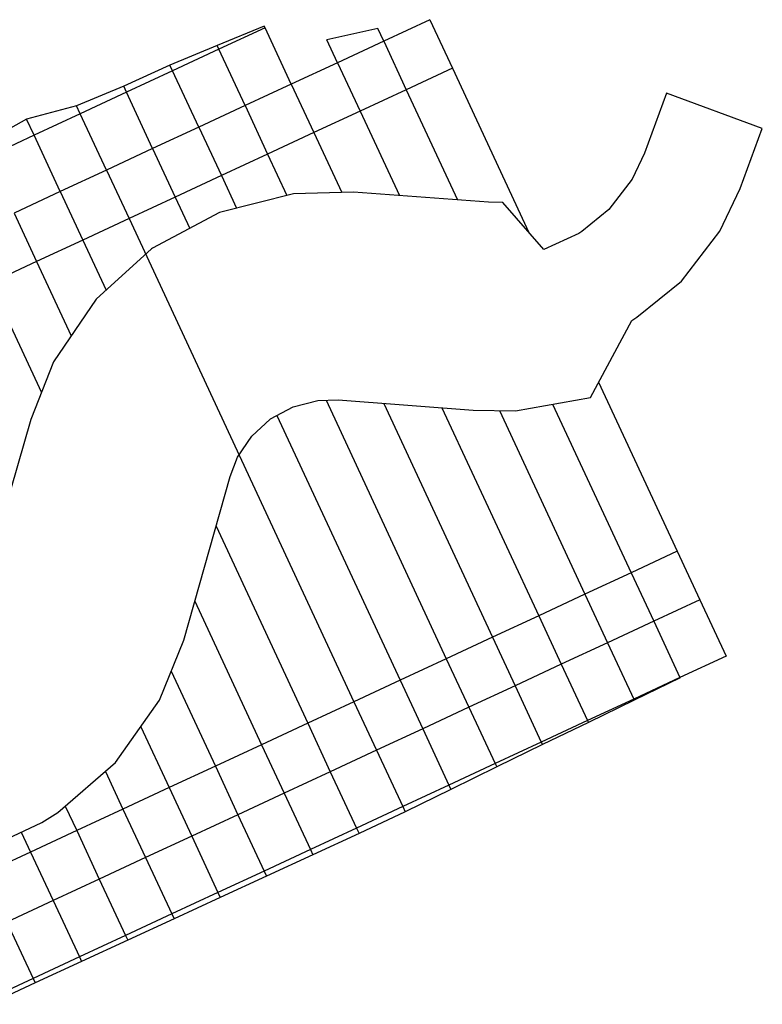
# Model space of a CAD drawing. Header units: metres. Extents: x 1075205 to 1080173, y 1572534 to 1573545.
# Tile 16 of 16: x 1079882 to 1080173, y 1573065 to 1573452. Entities that reach past the tile are written whole.
import ezdxf

# ---------------------------------------------------------------- set-up
doc = ezdxf.new("R2010")
doc.units = ezdxf.units.M
doc.header["$MEASUREMENT"] = 0
doc.layers.add('DaylightGeneral', color=161, linetype='Continuous')
doc.layers.add('Secc_valle', color=7, linetype='Continuous')

msp = doc.modelspace()

# ---------------------------------------------------------------- linework, layer by layer
msp.add_lwpolyline([(1079870.33, 1573127.2), (1079890.66, 1573136.72), (1079896.99, 1573140.69), (1079919.62, 1573160.27), (1079936.85, 1573184.8), (1079946.39, 1573208.3), (1079964.63, 1573272.55), (1079967.52, 1573280.14), (1079973.05, 1573288.44), (1079980.33, 1573295.08), (1079980.45, 1573295.16), (1079989.28, 1573299.91), (1079999.02, 1573302.38), (1080006.95, 1573302.64), (1080059.93, 1573298.61), (1080076.57, 1573298.4), (1080105.99, 1573303.64), (1080122.3, 1573333.87), (1080124.28, 1573335.12), (1080141.74, 1573349.3), (1080156.87, 1573368.96), (1080164.81, 1573385.69), (1080173.47, 1573409.24), (1080135.93, 1573423.04), (1080127.27, 1573399.49), (1080122.45, 1573389.32), (1080113.24, 1573377.37), (1080102.64, 1573368.75), (1080101.43, 1573368), (1080087.7, 1573361.75), (1080071.57, 1573380.17), (1080066.04, 1573380.27), (1080013.05, 1573384.18), (1079989.47, 1573383.53), (1079960.46, 1573376.24), (1079934.11, 1573362.17), (1079933.76, 1573361.92), (1079911.97, 1573342.21), (1079895.29, 1573317.56), (1079886.39, 1573294.97), (1079867.83, 1573230.81)])
at = {"layer": 'DaylightGeneral', "color": 161, "extrusion": (-0.134423, 0.286237, 0.948683)}
for p, q in [((1079977.99, 1573449.39, 73.19), (1079959.45, 1573441.82, 72.85)), ((1079978.3, 1573448.74, 73.43), (1079960.16, 1573440.3, 73.41)), ((1079978.3, 1573448.74, 73.43), (1079977.99, 1573449.39, 73.19)), ((1079959.45, 1573441.82, 72.85), (1079940.99, 1573434.1, 72.56)), ((1079960.16, 1573440.3, 73.41), (1079959.45, 1573441.82, 72.85)), ((1079960.16, 1573440.3, 73.41), (1079959.45, 1573441.82, 72.85)), ((1079960.16, 1573440.3, 73.41), (1079942.03, 1573431.86, 73.38)), ((1079940.99, 1573434.1, 72.56), (1079922.81, 1573425.77, 72.5)), ((1079942.03, 1573431.86, 73.38), (1079940.99, 1573434.1, 72.56)), ((1079942.03, 1573431.86, 73.38), (1079940.99, 1573434.1, 72.56)), ((1079942.03, 1573431.86, 73.38), (1079923.9, 1573423.43, 73.36)), ((1079922.81, 1573425.77, 72.5), (1079904.33, 1573418.08, 72.2)), ((1079923.9, 1573423.43, 73.36), (1079922.81, 1573425.77, 72.5)), ((1079923.9, 1573423.43, 73.36), (1079922.81, 1573425.77, 72.5)), ((1079923.9, 1573423.43, 73.36), (1079905.76, 1573414.99, 73.34)), ((1079904.33, 1573418.08, 72.2), (1079884.71, 1573412.83, 71)), ((1079905.76, 1573414.99, 73.34), (1079904.33, 1573418.08, 72.2)), ((1079905.76, 1573414.99, 73.34), (1079904.33, 1573418.08, 72.2)), ((1079905.76, 1573414.99, 73.34), (1079887.63, 1573406.55, 73.31)), ((1079887.63, 1573406.55, 73.31), (1079884.71, 1573412.83, 71))]:
    msp.add_line(p, q, dxfattribs=at)
at = {"layer": 'DaylightGeneral', "color": 161, "extrusion": (-0.001055, -0.000490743, 0.999999)}
for p, q in [((1079978.3, 1573448.74, 73.43), (1079960.16, 1573440.3, 73.41)), ((1079988.59, 1573426.62, 73.43), (1079978.3, 1573448.74, 73.43)), ((1079960.16, 1573440.3, 73.41), (1079942.03, 1573431.86, 73.38)), ((1079970.46, 1573418.18, 73.41), (1079960.16, 1573440.3, 73.41)), ((1079970.46, 1573418.18, 73.41), (1079960.16, 1573440.3, 73.41)), ((1079942.03, 1573431.86, 73.38), (1079923.9, 1573423.43, 73.36)), ((1079952.32, 1573409.74, 73.38), (1079942.03, 1573431.86, 73.38)), ((1079952.32, 1573409.74, 73.38), (1079942.03, 1573431.86, 73.38)), ((1079988.59, 1573426.62, 73.43), (1079970.46, 1573418.18, 73.41)), ((1079923.9, 1573423.43, 73.36), (1079905.76, 1573414.99, 73.34)), ((1079934.19, 1573401.3, 73.36), (1079923.9, 1573423.43, 73.36)), ((1079934.19, 1573401.3, 73.36), (1079923.9, 1573423.43, 73.36)), ((1079970.46, 1573418.18, 73.41), (1079952.32, 1573409.74, 73.38)), ((1079905.76, 1573414.99, 73.34), (1079887.63, 1573406.55, 73.31)), ((1079916.06, 1573392.87, 73.34), (1079905.76, 1573414.99, 73.34)), ((1079916.06, 1573392.87, 73.34), (1079905.76, 1573414.99, 73.34)), ((1079897.93, 1573384.43, 73.31), (1079887.63, 1573406.55, 73.31)), ((1079952.32, 1573409.74, 73.38), (1079934.19, 1573401.3, 73.36)), ((1079934.19, 1573401.3, 73.36), (1079916.06, 1573392.87, 73.34)), ((1079916.06, 1573392.87, 73.34), (1079897.93, 1573384.43, 73.31))]:
    msp.add_line(p, q, dxfattribs=at)
at = {"layer": 'DaylightGeneral', "color": 161}
for p, q in [((1080022.55, 1573448.45, 73.48), (1080002.52, 1573444.09, 73.45)), ((1080024.86, 1573443.5, 73.48), (1080022.55, 1573448.45, 73.48)), ((1080006.72, 1573435.06, 73.45), (1080002.52, 1573444.09, 73.45)), ((1080024.86, 1573443.5, 73.48), (1080006.72, 1573435.06, 73.45)), ((1079884.71, 1573412.83, 71), (1079867.13, 1573403.19, 70)), ((1079887.63, 1573406.55, 73.31), (1079884.71, 1573412.83, 71)), ((1079887.63, 1573406.55, 73.31), (1079869.5, 1573398.11, 72.8)), ((1079887.63, 1573406.55, 73.31), (1079869.5, 1573398.11, 72.8)), ((1079897.93, 1573384.43, 73.31), (1079887.63, 1573406.55, 73.31)), ((1079897.93, 1573384.43, 73.31), (1079879.79, 1573375.99, 73.29))]:
    msp.add_line(p, q, dxfattribs=at)
at = {"layer": 'DaylightGeneral', "color": 161, "extrusion": (0.001055, 0.000490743, -0.999999)}
for p, q in [((1080148.97, 1573224.19, 73.5), (1080130.84, 1573215.75, 73.48)), ((1080148.97, 1573224.19, 73.5), (1080159.27, 1573202.07, 73.5)), ((1080130.84, 1573215.75, 73.48), (1080112.71, 1573207.31, 73.45)), ((1080130.84, 1573215.75, 73.48), (1080141.14, 1573193.63, 73.48)), ((1080130.84, 1573215.75, 73.48), (1080141.14, 1573193.63, 73.48)), ((1080112.71, 1573207.31, 73.45), (1080094.58, 1573198.87, 73.43)), ((1080112.71, 1573207.31, 73.45), (1080123, 1573185.19, 73.45)), ((1080112.71, 1573207.31, 73.45), (1080123, 1573185.19, 73.45)), ((1080159.27, 1573202.07, 73.5), (1080141.14, 1573193.63, 73.48)), ((1080094.58, 1573198.87, 73.43), (1080076.44, 1573190.43, 73.41)), ((1080094.58, 1573198.87, 73.43), (1080104.87, 1573176.75, 73.43)), ((1080094.58, 1573198.87, 73.43), (1080104.87, 1573176.75, 73.43)), ((1080141.14, 1573193.63, 73.48), (1080123, 1573185.19, 73.45)), ((1080076.44, 1573190.43, 73.41), (1080058.31, 1573182, 73.38)), ((1080076.44, 1573190.43, 73.41), (1080086.74, 1573168.31, 73.41)), ((1080076.44, 1573190.43, 73.41), (1080086.74, 1573168.31, 73.41)), ((1080058.31, 1573182, 73.38), (1080040.18, 1573173.56, 73.36)), ((1080058.31, 1573182, 73.38), (1080068.61, 1573159.87, 73.38)), ((1080058.31, 1573182, 73.38), (1080068.61, 1573159.87, 73.38)), ((1080123, 1573185.19, 73.45), (1080104.87, 1573176.75, 73.43)), ((1080104.87, 1573176.75, 73.43), (1080086.74, 1573168.31, 73.41)), ((1080040.18, 1573173.56, 73.36), (1080022.05, 1573165.12, 73.34)), ((1080040.18, 1573173.56, 73.36), (1080050.47, 1573151.44, 73.36)), ((1080040.18, 1573173.56, 73.36), (1080050.47, 1573151.44, 73.36)), ((1080086.74, 1573168.31, 73.41), (1080068.61, 1573159.87, 73.38)), ((1080022.05, 1573165.12, 73.34), (1080003.91, 1573156.68, 73.31)), ((1080022.05, 1573165.12, 73.34), (1080032.34, 1573143, 73.34)), ((1080022.05, 1573165.12, 73.34), (1080032.34, 1573143, 73.34)), ((1080068.61, 1573159.87, 73.38), (1080050.47, 1573151.44, 73.36)), ((1080003.91, 1573156.68, 73.31), (1079985.78, 1573148.24, 73.29)), ((1080003.91, 1573156.68, 73.31), (1080014.21, 1573134.56, 73.31)), ((1080003.91, 1573156.68, 73.31), (1080014.21, 1573134.56, 73.31)), ((1080050.47, 1573151.44, 73.36), (1080032.34, 1573143, 73.34)), ((1079985.78, 1573148.24, 73.29), (1079967.65, 1573139.8, 73.27)), ((1079985.78, 1573148.24, 73.29), (1079996.08, 1573126.12, 73.29)), ((1079985.78, 1573148.24, 73.29), (1079996.08, 1573126.12, 73.29)), ((1079967.65, 1573139.8, 73.27), (1079949.52, 1573131.37, 73.24)), ((1079967.65, 1573139.8, 73.27), (1079977.94, 1573117.68, 73.27)), ((1079967.65, 1573139.8, 73.27), (1079977.94, 1573117.68, 73.27)), ((1080032.34, 1573143, 73.34), (1080014.21, 1573134.56, 73.31)), ((1080014.21, 1573134.56, 73.31), (1079996.08, 1573126.12, 73.29)), ((1079949.52, 1573131.37, 73.24), (1079931.38, 1573122.93, 73.22)), ((1079949.52, 1573131.37, 73.24), (1079959.81, 1573109.24, 73.24)), ((1079949.52, 1573131.37, 73.24), (1079959.81, 1573109.24, 73.24)), ((1079996.08, 1573126.12, 73.29), (1079977.94, 1573117.68, 73.27)), ((1079931.38, 1573122.93, 73.22), (1079913.25, 1573114.49, 73.2)), ((1079931.38, 1573122.93, 73.22), (1079941.68, 1573100.81, 73.22)), ((1079931.38, 1573122.93, 73.22), (1079941.68, 1573100.81, 73.22)), ((1079977.94, 1573117.68, 73.27), (1079959.81, 1573109.24, 73.24)), ((1079913.25, 1573114.49, 73.2), (1079895.12, 1573106.05, 73.17)), ((1079913.25, 1573114.49, 73.2), (1079923.54, 1573092.37, 73.2)), ((1079913.25, 1573114.49, 73.2), (1079923.54, 1573092.37, 73.2)), ((1079959.81, 1573109.24, 73.24), (1079941.68, 1573100.81, 73.22)), ((1079895.12, 1573106.05, 73.17), (1079876.98, 1573097.61, 73.15)), ((1079895.12, 1573106.05, 73.17), (1079905.41, 1573083.93, 73.17)), ((1079895.12, 1573106.05, 73.17), (1079905.41, 1573083.93, 73.17)), ((1079941.68, 1573100.81, 73.22), (1079923.54, 1573092.37, 73.2)), ((1079876.98, 1573097.61, 73.15), (1079887.28, 1573075.49, 73.15)), ((1079876.98, 1573097.61, 73.15), (1079887.28, 1573075.49, 73.15)), ((1079923.54, 1573092.37, 73.2), (1079905.41, 1573083.93, 73.17)), ((1079905.41, 1573083.93, 73.17), (1079887.28, 1573075.49, 73.15)), ((1079887.28, 1573075.49, 73.15), (1079869.15, 1573067.05, 73.13))]:
    msp.add_line(p, q, dxfattribs=at)
at = {"layer": 'DaylightGeneral', "color": 161, "extrusion": (0.132422, -0.287168, 0.948683)}
for p, q in [((1080141.14, 1573193.63, 73.48), (1080123, 1573185.19, 73.45)), ((1080141.18, 1573193.53, 73.44), (1080123.19, 1573184.78, 73.3)), ((1080141.14, 1573193.63, 73.48), (1080141.18, 1573193.53, 73.44)), ((1080123, 1573185.19, 73.45), (1080104.87, 1573176.75, 73.43)), ((1080123.19, 1573184.78, 73.3), (1080105.2, 1573176.05, 73.17)), ((1080123, 1573185.19, 73.45), (1080123.19, 1573184.78, 73.3)), ((1080123, 1573185.19, 73.45), (1080123.19, 1573184.78, 73.3)), ((1080104.87, 1573176.75, 73.43), (1080086.74, 1573168.31, 73.41)), ((1080105.2, 1573176.05, 73.17), (1080087.19, 1573167.33, 73.05)), ((1080104.87, 1573176.75, 73.43), (1080105.2, 1573176.05, 73.17)), ((1080104.87, 1573176.75, 73.43), (1080105.2, 1573176.05, 73.17)), ((1080086.74, 1573168.31, 73.41), (1080068.61, 1573159.87, 73.38)), ((1080087.19, 1573167.33, 73.05), (1080069.22, 1573158.55, 72.9)), ((1080086.74, 1573168.31, 73.41), (1080087.19, 1573167.33, 73.05)), ((1080086.74, 1573168.31, 73.41), (1080087.19, 1573167.33, 73.05)), ((1080068.61, 1573159.87, 73.38), (1080050.47, 1573151.44, 73.36)), ((1080069.22, 1573158.55, 72.9), (1080051.26, 1573149.74, 72.74)), ((1080068.61, 1573159.87, 73.38), (1080069.22, 1573158.55, 72.9)), ((1080068.61, 1573159.87, 73.38), (1080069.22, 1573158.55, 72.9)), ((1080050.47, 1573151.44, 73.36), (1080032.34, 1573143, 73.34)), ((1080050.47, 1573151.44, 73.36), (1080051.26, 1573149.74, 72.74)), ((1080050.47, 1573151.44, 73.36), (1080051.26, 1573149.74, 72.74)), ((1080051.26, 1573149.74, 72.74), (1080033.3, 1573140.93, 72.58)), ((1080032.34, 1573143, 73.34), (1080014.21, 1573134.56, 73.31)), ((1080033.3, 1573140.93, 72.58), (1080015.24, 1573132.35, 72.5)), ((1080032.34, 1573143, 73.34), (1080033.3, 1573140.93, 72.58)), ((1080032.34, 1573143, 73.34), (1080033.3, 1573140.93, 72.58)), ((1080014.21, 1573134.56, 73.31), (1079996.08, 1573126.12, 73.29)), ((1080015.24, 1573132.35, 72.5), (1079997.08, 1573123.97, 72.5)), ((1080014.21, 1573134.56, 73.31), (1080015.24, 1573132.35, 72.5)), ((1080014.21, 1573134.56, 73.31), (1080015.24, 1573132.35, 72.5)), ((1079996.08, 1573126.12, 73.29), (1079977.94, 1573117.68, 73.27)), ((1079997.08, 1573123.97, 72.5), (1079978.91, 1573115.6, 72.5)), ((1079996.08, 1573126.12, 73.29), (1079997.08, 1573123.97, 72.5)), ((1079996.08, 1573126.12, 73.29), (1079997.08, 1573123.97, 72.5)), ((1079977.94, 1573117.68, 73.27), (1079959.81, 1573109.24, 73.24)), ((1079977.94, 1573117.68, 73.27), (1079978.91, 1573115.6, 72.5)), ((1079977.94, 1573117.68, 73.27), (1079978.91, 1573115.6, 72.5)), ((1079978.91, 1573115.6, 72.5), (1079960.75, 1573107.22, 72.5)), ((1079959.81, 1573109.24, 73.24), (1079941.68, 1573100.81, 73.22)), ((1079959.81, 1573109.24, 73.24), (1079960.75, 1573107.22, 72.5)), ((1079959.81, 1573109.24, 73.24), (1079960.75, 1573107.22, 72.5)), ((1079960.75, 1573107.22, 72.5), (1079942.59, 1573098.85, 72.5)), ((1079941.68, 1573100.81, 73.22), (1079923.54, 1573092.37, 73.2)), ((1079941.68, 1573100.81, 73.22), (1079942.59, 1573098.85, 72.5)), ((1079941.68, 1573100.81, 73.22), (1079942.59, 1573098.85, 72.5)), ((1079942.59, 1573098.85, 72.5), (1079924.43, 1573090.47, 72.5)), ((1079923.54, 1573092.37, 73.2), (1079905.41, 1573083.93, 73.17)), ((1079924.43, 1573090.47, 72.5), (1079906.27, 1573082.09, 72.5)), ((1079923.54, 1573092.37, 73.2), (1079924.43, 1573090.47, 72.5)), ((1079923.54, 1573092.37, 73.2), (1079924.43, 1573090.47, 72.5)), ((1079905.41, 1573083.93, 73.17), (1079887.28, 1573075.49, 73.15)), ((1079906.27, 1573082.09, 72.5), (1079888.1, 1573073.72, 72.5)), ((1079905.41, 1573083.93, 73.17), (1079906.27, 1573082.09, 72.5)), ((1079905.41, 1573083.93, 73.17), (1079906.27, 1573082.09, 72.5)), ((1079887.28, 1573075.49, 73.15), (1079869.15, 1573067.05, 73.13)), ((1079888.1, 1573073.72, 72.5), (1079869.94, 1573065.34, 72.5)), ((1079887.28, 1573075.49, 73.15), (1079888.1, 1573073.72, 72.5)), ((1079887.28, 1573075.49, 73.15), (1079888.1, 1573073.72, 72.5))]:
    msp.add_line(p, q, dxfattribs=at)
at = {"layer": 'Secc_valle', "extrusion": (0.029009, -0.065084, 0.997458)}
for p, q in [((1080042.99, 1573451.93, 73.5), (1080024.86, 1573443.5, 73.48)), ((1080042.99, 1573451.93, 73.5), (1080051.85, 1573432.9, 72)), ((1080024.86, 1573443.5, 73.48), (1080006.72, 1573435.06, 73.45)), ((1080024.86, 1573443.5, 73.48), (1080033.72, 1573424.46, 71.98)), ((1080024.86, 1573443.5, 73.48), (1080033.72, 1573424.46, 71.98)), ((1080006.72, 1573435.06, 73.45), (1079988.59, 1573426.62, 73.43)), ((1080006.72, 1573435.06, 73.45), (1080015.58, 1573416.02, 71.95)), ((1080006.72, 1573435.06, 73.45), (1080015.58, 1573416.02, 71.95)), ((1080051.85, 1573432.9, 72), (1080033.72, 1573424.46, 71.98)), ((1079988.59, 1573426.62, 73.43), (1079970.46, 1573418.18, 73.41)), ((1079988.59, 1573426.62, 73.43), (1079997.45, 1573407.58, 71.93)), ((1079988.59, 1573426.62, 73.43), (1079997.45, 1573407.58, 71.93)), ((1080033.72, 1573424.46, 71.98), (1080015.58, 1573416.02, 71.95)), ((1079970.46, 1573418.18, 73.41), (1079952.32, 1573409.74, 73.38)), ((1079970.46, 1573418.18, 73.41), (1079979.32, 1573399.14, 71.91)), ((1079970.46, 1573418.18, 73.41), (1079979.32, 1573399.14, 71.91)), ((1080015.58, 1573416.02, 71.95), (1079997.45, 1573407.58, 71.93)), ((1079952.32, 1573409.74, 73.38), (1079934.19, 1573401.3, 73.36)), ((1079952.32, 1573409.74, 73.38), (1079961.19, 1573390.7, 71.88)), ((1079952.32, 1573409.74, 73.38), (1079961.19, 1573390.7, 71.88)), ((1079997.45, 1573407.58, 71.93), (1079979.32, 1573399.14, 71.91)), ((1079934.19, 1573401.3, 73.36), (1079916.06, 1573392.87, 73.34)), ((1079934.19, 1573401.3, 73.36), (1079943.05, 1573382.26, 71.86)), ((1079934.19, 1573401.3, 73.36), (1079943.05, 1573382.26, 71.86)), ((1079979.32, 1573399.14, 71.91), (1079961.19, 1573390.7, 71.88)), ((1079916.06, 1573392.87, 73.34), (1079897.93, 1573384.43, 73.31)), ((1079916.06, 1573392.87, 73.34), (1079924.92, 1573373.83, 71.84)), ((1079916.06, 1573392.87, 73.34), (1079924.92, 1573373.83, 71.84)), ((1079961.19, 1573390.7, 71.88), (1079943.05, 1573382.26, 71.86)), ((1079897.93, 1573384.43, 73.31), (1079879.79, 1573375.99, 73.29)), ((1079897.93, 1573384.43, 73.31), (1079906.79, 1573365.39, 71.81)), ((1079897.93, 1573384.43, 73.31), (1079906.79, 1573365.39, 71.81)), ((1079943.05, 1573382.26, 71.86), (1079924.92, 1573373.83, 71.84)), ((1079879.79, 1573375.99, 73.29), (1079888.65, 1573356.95, 71.79)), ((1079879.79, 1573375.99, 73.29), (1079888.65, 1573356.95, 71.79)), ((1079924.92, 1573373.83, 71.84), (1079906.79, 1573365.39, 71.81)), ((1079906.79, 1573365.39, 71.81), (1079888.65, 1573356.95, 71.79)), ((1079888.65, 1573356.95, 71.79), (1079870.52, 1573348.51, 71.77))]:
    msp.add_line(p, q, dxfattribs=at)
at = {"layer": 'Secc_valle', "extrusion": (-0.001055, -0.000490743, 0.999999)}
for p, q in [((1080051.85, 1573432.9, 72), (1080033.72, 1573424.46, 71.98)), ((1080051.85, 1573432.9, 72), (1080081.85, 1573368.43, 72)), ((1080033.72, 1573424.46, 71.98), (1080015.58, 1573416.02, 71.95)), ((1080033.72, 1573424.46, 71.98), (1080053.86, 1573381.17, 71.98)), ((1080033.72, 1573424.46, 71.98), (1080053.86, 1573381.17, 71.98)), ((1080015.58, 1573416.02, 71.95), (1079997.45, 1573407.58, 71.93)), ((1080015.58, 1573416.02, 71.95), (1080031.02, 1573382.85, 71.95)), ((1080015.58, 1573416.02, 71.95), (1080031.02, 1573382.85, 71.95)), ((1079997.45, 1573407.58, 71.93), (1079979.32, 1573399.14, 71.91)), ((1079997.45, 1573407.58, 71.93), (1080008.4, 1573384.05, 71.93)), ((1079997.45, 1573407.58, 71.93), (1080008.4, 1573384.05, 71.93)), ((1079979.32, 1573399.14, 71.91), (1079961.19, 1573390.7, 71.88)), ((1079979.32, 1573399.14, 71.91), (1079986.88, 1573382.88, 71.91)), ((1079979.32, 1573399.14, 71.91), (1079986.88, 1573382.88, 71.91)), ((1079961.19, 1573390.7, 71.88), (1079943.05, 1573382.26, 71.86)), ((1079961.19, 1573390.7, 71.88), (1079967.14, 1573377.92, 71.88)), ((1079961.19, 1573390.7, 71.88), (1079967.14, 1573377.92, 71.88)), ((1079943.05, 1573382.26, 71.86), (1079924.92, 1573373.83, 71.84)), ((1079943.05, 1573382.26, 71.86), (1079948.76, 1573369.99, 71.86)), ((1079943.05, 1573382.26, 71.86), (1079948.76, 1573369.99, 71.86)), ((1079924.92, 1573373.83, 71.84), (1079906.79, 1573365.39, 71.81)), ((1079924.92, 1573373.83, 71.84), (1080013.19, 1573184.16, 71.84)), ((1079924.92, 1573373.83, 71.84), (1080013.19, 1573184.16, 71.84)), ((1079906.79, 1573365.39, 71.81), (1079888.65, 1573356.95, 71.79)), ((1079906.79, 1573365.39, 71.81), (1079915.91, 1573345.78, 71.81)), ((1079906.79, 1573365.39, 71.81), (1079915.91, 1573345.78, 71.81)), ((1079888.65, 1573356.95, 71.79), (1079870.52, 1573348.51, 71.77)), ((1079888.65, 1573356.95, 71.79), (1079902.22, 1573327.8, 71.79)), ((1079888.65, 1573356.95, 71.79), (1079902.22, 1573327.8, 71.79)), ((1079870.52, 1573348.51, 71.77), (1079890.54, 1573305.5, 71.77)), ((1079870.52, 1573348.51, 71.77), (1079890.54, 1573305.5, 71.77)), ((1080109.22, 1573309.62, 72), (1080140.11, 1573243.23, 72)), ((1080002.24, 1573302.49, 71.88), (1080049.45, 1573201.04, 71.88)), ((1080002.24, 1573302.49, 71.88), (1080049.45, 1573201.04, 71.88)), ((1080024.86, 1573301.28, 71.91), (1080067.58, 1573209.47, 71.91)), ((1080024.86, 1573301.28, 71.91), (1080067.58, 1573209.47, 71.91)), ((1080047.73, 1573299.54, 71.93), (1080085.72, 1573217.91, 71.93)), ((1080047.73, 1573299.54, 71.93), (1080085.72, 1573217.91, 71.93)), ((1080070.28, 1573298.48, 71.95), (1080103.85, 1573226.35, 71.95)), ((1080070.28, 1573298.48, 71.95), (1080103.85, 1573226.35, 71.95)), ((1080091.17, 1573301, 71.98), (1080121.98, 1573234.79, 71.98)), ((1080091.17, 1573301, 71.98), (1080121.98, 1573234.79, 71.98)), ((1079982.96, 1573296.51, 71.86), (1080031.32, 1573192.6, 71.86)), ((1079982.96, 1573296.51, 71.86), (1080031.32, 1573192.6, 71.86)), ((1079959.08, 1573253.02, 71.81), (1079995.05, 1573175.72, 71.81)), ((1079959.08, 1573253.02, 71.81), (1079995.05, 1573175.72, 71.81)), ((1080140.11, 1573243.23, 72), (1080121.98, 1573234.79, 71.98)), ((1080121.98, 1573234.79, 71.98), (1080103.85, 1573226.35, 71.95)), ((1080103.85, 1573226.35, 71.95), (1080085.72, 1573217.91, 71.93)), ((1079950.72, 1573223.58, 71.79), (1079976.92, 1573167.28, 71.79)), ((1079950.72, 1573223.58, 71.79), (1079976.92, 1573167.28, 71.79)), ((1080085.72, 1573217.91, 71.93), (1080067.58, 1573209.47, 71.91)), ((1080067.58, 1573209.47, 71.91), (1080049.45, 1573201.04, 71.88)), ((1080049.45, 1573201.04, 71.88), (1080031.32, 1573192.6, 71.86)), ((1079941.44, 1573196.11, 71.77), (1079958.79, 1573158.84, 71.77)), ((1079941.44, 1573196.11, 71.77), (1079958.79, 1573158.84, 71.77)), ((1080031.32, 1573192.6, 71.86), (1080013.19, 1573184.16, 71.84)), ((1080013.19, 1573184.16, 71.84), (1079995.05, 1573175.72, 71.81)), ((1079929.51, 1573174.35, 71.74), (1079940.65, 1573150.41, 71.74)), ((1079929.51, 1573174.35, 71.74), (1079940.65, 1573150.41, 71.74)), ((1079995.05, 1573175.72, 71.81), (1079976.92, 1573167.28, 71.79)), ((1079976.92, 1573167.28, 71.79), (1079958.79, 1573158.84, 71.77)), ((1079958.79, 1573158.84, 71.77), (1079940.65, 1573150.41, 71.74)), ((1079915.62, 1573156.8, 71.72), (1079922.52, 1573141.97, 71.72)), ((1079915.62, 1573156.8, 71.72), (1079922.52, 1573141.97, 71.72)), ((1079940.65, 1573150.41, 71.74), (1079922.52, 1573141.97, 71.72)), ((1079899.89, 1573143.2, 71.7), (1079904.39, 1573133.53, 71.7)), ((1079899.89, 1573143.2, 71.7), (1079904.39, 1573133.53, 71.7)), ((1079922.52, 1573141.97, 71.72), (1079904.39, 1573133.53, 71.7)), ((1079882.6, 1573132.95, 71.67), (1079886.26, 1573125.09, 71.67)), ((1079882.6, 1573132.95, 71.67), (1079886.26, 1573125.09, 71.67)), ((1079904.39, 1573133.53, 71.7), (1079886.26, 1573125.09, 71.67)), ((1079886.26, 1573125.09, 71.67), (1079868.12, 1573116.65, 71.65))]:
    msp.add_line(p, q, dxfattribs=at)
at = {"layer": 'Secc_valle', "extrusion": (0.031112, -0.064105, -0.997458)}
for p, q in [((1080140.11, 1573243.23, 72), (1080121.98, 1573234.79, 71.98)), ((1080140.11, 1573243.23, 72), (1080148.97, 1573224.19, 73.5)), ((1080121.98, 1573234.79, 71.98), (1080103.85, 1573226.35, 71.95)), ((1080121.98, 1573234.79, 71.98), (1080130.84, 1573215.75, 73.48)), ((1080121.98, 1573234.79, 71.98), (1080130.84, 1573215.75, 73.48)), ((1080103.85, 1573226.35, 71.95), (1080085.72, 1573217.91, 71.93)), ((1080103.85, 1573226.35, 71.95), (1080112.71, 1573207.31, 73.45)), ((1080103.85, 1573226.35, 71.95), (1080112.71, 1573207.31, 73.45)), ((1080148.97, 1573224.19, 73.5), (1080130.84, 1573215.75, 73.48)), ((1080085.72, 1573217.91, 71.93), (1080067.58, 1573209.47, 71.91)), ((1080085.72, 1573217.91, 71.93), (1080094.58, 1573198.87, 73.43)), ((1080085.72, 1573217.91, 71.93), (1080094.58, 1573198.87, 73.43)), ((1080130.84, 1573215.75, 73.48), (1080112.71, 1573207.31, 73.45)), ((1080067.58, 1573209.47, 71.91), (1080049.45, 1573201.04, 71.88)), ((1080067.58, 1573209.47, 71.91), (1080076.44, 1573190.43, 73.41)), ((1080067.58, 1573209.47, 71.91), (1080076.44, 1573190.43, 73.41)), ((1080112.71, 1573207.31, 73.45), (1080094.58, 1573198.87, 73.43)), ((1080049.45, 1573201.04, 71.88), (1080031.32, 1573192.6, 71.86)), ((1080049.45, 1573201.04, 71.88), (1080058.31, 1573182, 73.38)), ((1080049.45, 1573201.04, 71.88), (1080058.31, 1573182, 73.38)), ((1080094.58, 1573198.87, 73.43), (1080076.44, 1573190.43, 73.41)), ((1080031.32, 1573192.6, 71.86), (1080013.19, 1573184.16, 71.84)), ((1080031.32, 1573192.6, 71.86), (1080040.18, 1573173.56, 73.36)), ((1080031.32, 1573192.6, 71.86), (1080040.18, 1573173.56, 73.36)), ((1080076.44, 1573190.43, 73.41), (1080058.31, 1573182, 73.38)), ((1080013.19, 1573184.16, 71.84), (1079995.05, 1573175.72, 71.81)), ((1080013.19, 1573184.16, 71.84), (1080022.05, 1573165.12, 73.34)), ((1080013.19, 1573184.16, 71.84), (1080022.05, 1573165.12, 73.34)), ((1080058.31, 1573182, 73.38), (1080040.18, 1573173.56, 73.36)), ((1079995.05, 1573175.72, 71.81), (1079976.92, 1573167.28, 71.79)), ((1079995.05, 1573175.72, 71.81), (1080003.91, 1573156.68, 73.31)), ((1079995.05, 1573175.72, 71.81), (1080003.91, 1573156.68, 73.31)), ((1080040.18, 1573173.56, 73.36), (1080022.05, 1573165.12, 73.34)), ((1079976.92, 1573167.28, 71.79), (1079958.79, 1573158.84, 71.77)), ((1079976.92, 1573167.28, 71.79), (1079985.78, 1573148.24, 73.29)), ((1079976.92, 1573167.28, 71.79), (1079985.78, 1573148.24, 73.29)), ((1080022.05, 1573165.12, 73.34), (1080003.91, 1573156.68, 73.31)), ((1079958.79, 1573158.84, 71.77), (1079940.65, 1573150.41, 71.74)), ((1079958.79, 1573158.84, 71.77), (1079967.65, 1573139.8, 73.27)), ((1079958.79, 1573158.84, 71.77), (1079967.65, 1573139.8, 73.27)), ((1080003.91, 1573156.68, 73.31), (1079985.78, 1573148.24, 73.29)), ((1079940.65, 1573150.41, 71.74), (1079922.52, 1573141.97, 71.72)), ((1079940.65, 1573150.41, 71.74), (1079949.52, 1573131.37, 73.24)), ((1079940.65, 1573150.41, 71.74), (1079949.52, 1573131.37, 73.24)), ((1079985.78, 1573148.24, 73.29), (1079967.65, 1573139.8, 73.27)), ((1079922.52, 1573141.97, 71.72), (1079904.39, 1573133.53, 71.7)), ((1079922.52, 1573141.97, 71.72), (1079931.38, 1573122.93, 73.22)), ((1079922.52, 1573141.97, 71.72), (1079931.38, 1573122.93, 73.22)), ((1079967.65, 1573139.8, 73.27), (1079949.52, 1573131.37, 73.24)), ((1079904.39, 1573133.53, 71.7), (1079886.26, 1573125.09, 71.67)), ((1079904.39, 1573133.53, 71.7), (1079913.25, 1573114.49, 73.2)), ((1079904.39, 1573133.53, 71.7), (1079913.25, 1573114.49, 73.2)), ((1079949.52, 1573131.37, 73.24), (1079931.38, 1573122.93, 73.22)), ((1079886.26, 1573125.09, 71.67), (1079868.12, 1573116.65, 71.65)), ((1079886.26, 1573125.09, 71.67), (1079895.12, 1573106.05, 73.17)), ((1079886.26, 1573125.09, 71.67), (1079895.12, 1573106.05, 73.17)), ((1079931.38, 1573122.93, 73.22), (1079913.25, 1573114.49, 73.2)), ((1079913.25, 1573114.49, 73.2), (1079895.12, 1573106.05, 73.17)), ((1079895.12, 1573106.05, 73.17), (1079876.98, 1573097.61, 73.15))]:
    msp.add_line(p, q, dxfattribs=at)

doc.saveas('drawing.dxf')
